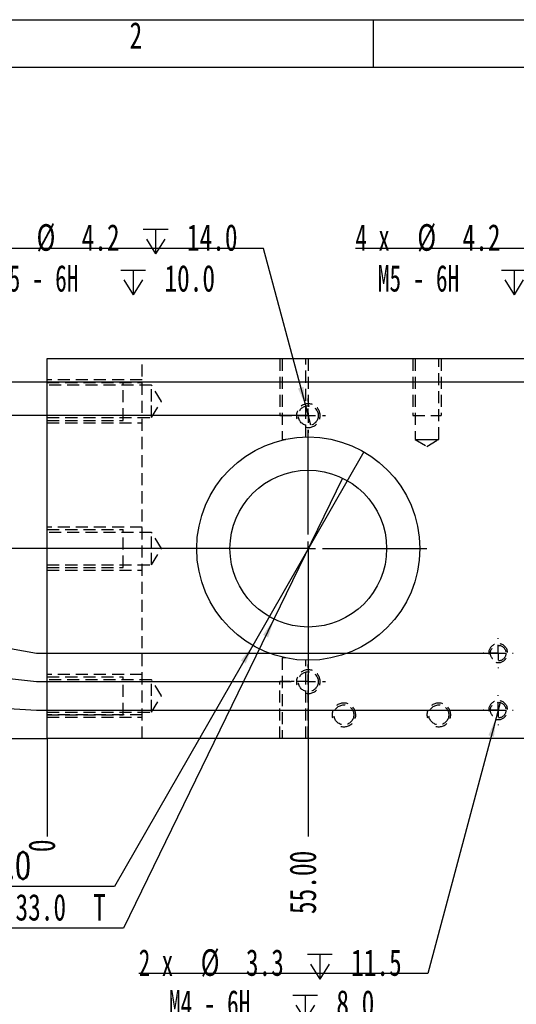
# Model space of a CAD drawing. Extents: x 0 to 297, y 0 to 210.
# Tile 3 of 6: x 61 to 114, y 106 to 210. Entities that reach past the tile are written whole.
import ezdxf

# ---------------------------------------------------------------- set-up
doc = ezdxf.new("R2010")
doc.units = 0
doc.linetypes.add('SLD-实线', pattern=[0])
doc.linetypes.add('SLD-虚线', pattern=[1.905, 1.27, -0.635])
doc.layers.get('0').update_dxf_attribs({"linetype": 'CONTINUOUS'})
doc.layers.add('图框', color=7, linetype='SLD-实线')
doc.styles.add('SLDTEXTSTYLE0', font='TXT', dxfattribs={"width": 0.7})
doc.styles.add('SLDTEXTSTYLE2', font='TXT', dxfattribs={"width": 0.7, "bigfont": 'bigfont'})
doc.styles.add('SLDTEXTSTYLE4', font='TXT', dxfattribs={"width": 0.633333})
doc.styles.add('SLDTEXTSTYLE5', font='TXT', dxfattribs={"width": 0.642857})
doc.dimstyles.new('SLDDIMSTYLE0', dxfattribs={"dimtxt": 2.8, "dimasz": 2, "dimexe": 0, "dimexo": 0.0625, "dimgap": 0.7, "dimtad": 0, "dimtih": 1, "dimtoh": 1, "dimdec": 0, "dimlfac": 2, "dimrnd": 1e-09, "dimtxsty": 'SLDTEXTSTYLE0', "dimblk1": 'NONE', "dimblk2": 'NONE', "dimsah": 1, "dimcen": 0.09, "dimazin": 3, "dimtfac": 1, "dimtdec": 0, "dimtofl": 0, "dimtmove": 0, "dimatfit": 3, "dimtolj": 1, "dimtzin": 12})
doc.dimstyles.new('SLDDIMSTYLE1', dxfattribs={"dimtxt": 2.8, "dimasz": 2, "dimexe": 0, "dimexo": 0.0625, "dimgap": 0.7, "dimtad": 0, "dimtih": 1, "dimtoh": 1, "dimlfac": 2, "dimrnd": 1e-09, "dimzin": 4, "dimtxsty": 'SLDTEXTSTYLE0', "dimblk1": 'NONE', "dimblk2": 'NONE', "dimsah": 1, "dimcen": 0.09, "dimazin": 3, "dimtfac": 1, "dimtofl": 0, "dimtmove": 0, "dimatfit": 3, "dimtolj": 1, "dimtzin": 12})
doc.dimstyles.new('SLDDIMSTYLE2', dxfattribs={"dimtxt": 2.8, "dimasz": 2, "dimexe": 0, "dimexo": 0.0625, "dimgap": 0.7, "dimtad": 0, "dimtih": 1, "dimtoh": 1, "dimdec": 1, "dimlfac": 2, "dimrnd": 1e-09, "dimzin": 12, "dimtxsty": 'SLDTEXTSTYLE0', "dimblk1": 'NONE', "dimblk2": 'NONE', "dimsah": 1, "dimcen": 0.09, "dimazin": 3, "dimtfac": 1, "dimtdec": 1, "dimtofl": 0, "dimtmove": 0, "dimatfit": 3, "dimtolj": 1, "dimtzin": 12})
doc.dimstyles.new('SLDDIMSTYLE3', dxfattribs={"dimtxt": 2.8, "dimasz": 2, "dimexe": 0, "dimexo": 0.0625, "dimgap": 0.7, "dimtad": 0, "dimtih": 1, "dimtoh": 1, "dimdec": 1, "dimlfac": 2, "dimrnd": 1e-09, "dimzin": 4, "dimtxsty": 'SLDTEXTSTYLE0', "dimblk1": 'NONE', "dimblk2": 'NONE', "dimsah": 1, "dimcen": 0.09, "dimazin": 3, "dimtfac": 1, "dimtdec": 1, "dimtofl": 0, "dimtmove": 0, "dimatfit": 3, "dimtolj": 1, "dimtzin": 12})
doc.dimstyles.new('SLDDIMSTYLE4', dxfattribs={"dimtxt": 2.8, "dimasz": 2, "dimexe": 0, "dimexo": 0.0625, "dimgap": 0.7, "dimtad": 0, "dimtih": 1, "dimtoh": 1, "dimdec": 1, "dimlfac": 2, "dimrnd": 1e-09, "dimzin": 12, "dimtxsty": 'SLDTEXTSTYLE0', "dimblk1": 'NONE', "dimsah": 1, "dimcen": 0, "dimazin": 3, "dimtfac": 1, "dimtdec": 1, "dimtmove": 0, "dimatfit": 3, "dimtolj": 1, "dimtzin": 12})
doc.dimstyles.new('SLDDIMSTYLE5', dxfattribs={"dimtxt": 2.8, "dimasz": 2, "dimexe": 0, "dimexo": 0.0625, "dimgap": 0.7, "dimtad": 0, "dimtih": 1, "dimtoh": 1, "dimlfac": 2, "dimrnd": 1e-09, "dimzin": 4, "dimtxsty": 'SLDTEXTSTYLE0', "dimblk1": 'NONE', "dimsah": 1, "dimcen": 0, "dimazin": 3, "dimtol": 1, "dimtp": 0.02, "dimtm": -0.01, "dimtfac": 1, "dimtmove": 0, "dimatfit": 3, "dimtolj": 1})
doc.dimstyles.new('SLDDIMSTYLE6', dxfattribs={"dimtxt": 2.8, "dimasz": 2, "dimexe": 0, "dimexo": 0.0625, "dimgap": 0.7, "dimtad": 0, "dimtih": 1, "dimtoh": 1, "dimdec": 1, "dimlfac": 2, "dimrnd": 1e-09, "dimzin": 4, "dimtxsty": 'SLDTEXTSTYLE0', "dimblk1": 'NONE', "dimsah": 1, "dimcen": 0, "dimazin": 3, "dimtfac": 1, "dimtdec": 1, "dimtmove": 0, "dimatfit": 3, "dimtolj": 1, "dimtzin": 12})

# ---------------------------------------------------------------- blocks, each defined once
blk = doc.blocks.new('_D')
at = {"layer": '图框'}
blk.add_line((64.15, 134.33), (64.15, 124.01), dxfattribs=at)
at = {"layer": '图框', "insert": (62.17, 122.38), "char_height": 2.8, "attachment_point": 1, "rotation": 90, "style": 'SLDTEXTSTYLE0'}
blk.add_mtext('0', dxfattribs=at)
blk = doc.blocks.new('_NONE')
blk = doc.blocks.new('_D_1')
at = {"layer": '图框'}
blk.add_line((91.65, 154.33), (91.65, 124.01), dxfattribs=at)
at = {"layer": '图框', "insert": (89.67, 115.86), "char_height": 2.8, "attachment_point": 1, "rotation": 90, "style": 'SLDTEXTSTYLE0'}
blk.add_mtext('55.00', dxfattribs=at)
blk = doc.blocks.new('_D_2')
at = {"layer": '图框'}
blk.add_line((118.9, 136.83), (118.9, 124.01), dxfattribs=at)
at = {"layer": '图框', "insert": (116.92, 115.86), "char_height": 2.8, "attachment_point": 1, "rotation": 90, "style": 'SLDTEXTSTYLE0'}
blk.add_mtext('109.5', dxfattribs=at)
blk = doc.blocks.new('_D_3')
at = {"layer": '图框'}
for p, q in [((123.9, 134.01), (123.9, 136.83)), ((122.88, 129.01), (123.9, 134.01)), ((122.88, 129.01), (122.88, 124.01))]:
    blk.add_line(p, q, dxfattribs=at)
at = {"layer": '图框', "insert": (120.9, 114.23), "char_height": 2.8, "attachment_point": 1, "rotation": 90, "style": 'SLDTEXTSTYLE0'}
blk.add_mtext('119.50', dxfattribs=at)
blk = doc.blocks.new('_D_4')
at = {"layer": '图框'}
for p, q in [((125.15, 134.01), (125.15, 154.33)), ((126.18, 129.01), (125.15, 134.01)), ((126.18, 129.01), (126.18, 124.01))]:
    blk.add_line(p, q, dxfattribs=at)
at = {"layer": '图框', "insert": (124.2, 115.86), "char_height": 2.8, "attachment_point": 1, "rotation": 90, "style": 'SLDTEXTSTYLE0'}
blk.add_mtext('122.0', dxfattribs=at)
blk = doc.blocks.new('_D_5')
at = {"layer": '图框'}
for p, q in [((136.15, 134.01), (136.15, 154.33)), ((134.63, 129.01), (136.15, 134.01)), ((134.63, 129.01), (134.63, 124.01))]:
    blk.add_line(p, q, dxfattribs=at)
at = {"layer": '图框', "insert": (132.65, 115.86), "char_height": 2.8, "attachment_point": 1, "rotation": 90, "style": 'SLDTEXTSTYLE0'}
blk.add_mtext('144.0', dxfattribs=at)
blk = doc.blocks.new('_D_6')
at = {"layer": '图框'}
for p, q in [((136.4, 134.01), (136.4, 136.83)), ((137.93, 129.01), (136.4, 134.01)), ((137.93, 129.01), (137.93, 124.01))]:
    blk.add_line(p, q, dxfattribs=at)
at = {"layer": '图框', "insert": (135.95, 114.23), "char_height": 2.8, "attachment_point": 1, "rotation": 90, "style": 'SLDTEXTSTYLE0'}
blk.add_mtext('144.50', dxfattribs=at)
blk = doc.blocks.new('_D_7')
at = {"layer": '图框'}
blk.add_line((141.4, 136.83), (141.4, 124.01), dxfattribs=at)
at = {"layer": '图框', "insert": (139.42, 115.86), "char_height": 2.8, "attachment_point": 1, "rotation": 90, "style": 'SLDTEXTSTYLE0'}
blk.add_mtext('154.5', dxfattribs=at)
blk = doc.blocks.new('_D_8')
at = {"layer": '图框'}
blk.add_line((155.65, 134.33), (155.65, 124.01), dxfattribs=at)
at = {"layer": '图框', "insert": (153.67, 115.86), "char_height": 2.8, "attachment_point": 1, "rotation": 90, "style": 'SLDTEXTSTYLE0'}
blk.add_mtext('183.0', dxfattribs=at)
blk = doc.blocks.new('_D_9')
at = {"layer": '图框'}
for p, q in [((58.03, 134.33), (53.03, 134.33)), ((58.03, 134.33), (63.03, 134.33)), ((63.03, 134.33), (64.15, 134.33))]:
    blk.add_line(p, q, dxfattribs=at)
at = {"layer": '图框', "insert": (51.4, 136.31), "char_height": 2.8, "attachment_point": 1, "style": 'SLDTEXTSTYLE0'}
blk.add_mtext('0', dxfattribs=at)
blk = doc.blocks.new('_D_10')
at = {"layer": '图框'}
for p, q in [((58.03, 137.62), (53.03, 137.62)), ((58.03, 137.62), (63.03, 137.33)), ((63.03, 137.33), (111.65, 137.33))]:
    blk.add_line(p, q, dxfattribs=at)
at = {"layer": '图框', "insert": (46.51, 139.6), "char_height": 2.8, "attachment_point": 1, "style": 'SLDTEXTSTYLE0'}
blk.add_mtext('6.00', dxfattribs=at)
blk = doc.blocks.new('_D_11')
at = {"layer": '图框'}
for p, q in [((58.03, 140.91), (53.03, 140.91)), ((58.03, 140.91), (63.03, 140.33)), ((63.03, 140.33), (89.85, 140.33))]:
    blk.add_line(p, q, dxfattribs=at)
at = {"layer": '图框', "insert": (46.51, 142.89), "char_height": 2.8, "attachment_point": 1, "style": 'SLDTEXTSTYLE0'}
blk.add_mtext('12.0', dxfattribs=at)
blk = doc.blocks.new('_D_12')
at = {"layer": '图框'}
for p, q in [((58.03, 144.2), (53.03, 144.2)), ((58.03, 144.2), (63.03, 143.33)), ((63.03, 143.33), (111.65, 143.33))]:
    blk.add_line(p, q, dxfattribs=at)
at = {"layer": '图框', "insert": (46.51, 146.18), "char_height": 2.8, "attachment_point": 1, "style": 'SLDTEXTSTYLE0'}
blk.add_mtext('18.0', dxfattribs=at)
blk = doc.blocks.new('_D_13')
at = {"layer": '图框'}
blk.add_line((91.65, 154.33), (53.03, 154.33), dxfattribs=at)
at = {"layer": '图框', "insert": (44.88, 156.31), "char_height": 2.8, "attachment_point": 1, "style": 'SLDTEXTSTYLE0'}
blk.add_mtext('40.00', dxfattribs=at)
blk = doc.blocks.new('_D_14')
at = {"layer": '图框'}
blk.add_line((91.65, 168.33), (53.03, 168.33), dxfattribs=at)
at = {"layer": '图框', "insert": (44.88, 170.31), "char_height": 2.8, "attachment_point": 1, "style": 'SLDTEXTSTYLE0'}
blk.add_mtext('68.00', dxfattribs=at)
blk = doc.blocks.new('_D_15')
at = {"layer": '图框'}
blk.add_line((141.4, 171.83), (53.03, 171.83), dxfattribs=at)
at = {"layer": '图框', "insert": (46.51, 173.81), "char_height": 2.8, "attachment_point": 1, "style": 'SLDTEXTSTYLE0'}
blk.add_mtext('75.0', dxfattribs=at)
blk = doc.blocks.new('SW_SYMBOL_HOLE_DEPTH')
at = {"layer": '图框', "color": 0}
for p, q in [((0, 875), (800, 875)), ((400, 875), (400, 75)), ((100, 555), (400, 75)), ((700, 555), (400, 75))]:
    blk.add_line(p, q, dxfattribs=at)
blk = doc.blocks.new('_D_20')
at = {"layer": '图框'}
for p, q in [((86.94, 185.91), (56.51, 185.91)), ((91.38, 169.34), (86.94, 185.91)), ((91.93, 167.31), (91.38, 169.34))]:
    blk.add_line(p, q, dxfattribs=at)
blk.add_solid([(91.38, 169.34), (91.15, 171.35), (90.57, 171.19)], dxfattribs=at)
at = {"layer": '图框', "xscale": 0.0032581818, "yscale": 0.0032581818, "zscale": 0.0032581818}
for p in [(74.27, 185.1), (71.91, 180.8)]:
    blk.add_blockref('SW_SYMBOL_HOLE_DEPTH', p, dxfattribs=at)
at = {"layer": '图框', "char_height": 2.8, "attachment_point": 1}
for s, insert, style in [('2 x', (56.51, 188.48), 'SLDTEXTSTYLE4'), ('%%c', (63.03, 188.48), 'SLDTEXTSTYLE0'), ('4.2', (67.78, 188.48), 'SLDTEXTSTYLE0'), ('14.0', (78.87, 188.48), 'SLDTEXTSTYLE0'), ('M5 - 6H', (58.87, 184.18), 'SLDTEXTSTYLE5'), ('10.0', (76.5, 184.18), 'SLDTEXTSTYLE0')]:
    blk.add_mtext(s, dxfattribs=dict(at, insert=insert, style=style))
blk = doc.blocks.new('_D_21')
at = {"layer": '图框'}
for p, q in [((127.05, 185.91), (96.62, 185.91)), ((119.43, 172.74), (127.05, 185.91)), ((118.38, 170.92), (119.43, 172.74))]:
    blk.add_line(p, q, dxfattribs=at)
blk.add_solid([(119.43, 172.74), (120.69, 174.32), (120.17, 174.62)], dxfattribs=at)
at = {"layer": '图框', "xscale": 0.0032581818, "yscale": 0.0032581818, "zscale": 0.0032581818}
for p in [(114.38, 185.1), (112.02, 180.8)]:
    blk.add_blockref('SW_SYMBOL_HOLE_DEPTH', p, dxfattribs=at)
at = {"layer": '图框', "char_height": 2.8, "attachment_point": 1}
for s, insert, style in [('4 x', (96.62, 188.48), 'SLDTEXTSTYLE4'), ('%%c', (103.14, 188.48), 'SLDTEXTSTYLE0'), ('4.2', (107.9, 188.48), 'SLDTEXTSTYLE0'), ('12.0', (118.98, 188.48), 'SLDTEXTSTYLE0'), ('M5 - 6H', (98.98, 184.18), 'SLDTEXTSTYLE5'), ('10.0', (116.61, 184.18), 'SLDTEXTSTYLE0')]:
    blk.add_mtext(s, dxfattribs=dict(at, insert=insert, style=style))
blk = doc.blocks.new('_D_24')
at = {"layer": '图框'}
for p, q in [((97.5, 164.52), (85.81, 144.13)), ((85.81, 144.13), (71.25, 118.76)), ((71.25, 118.76), (24.2, 118.76))]:
    blk.add_line(p, q, dxfattribs=at)
blk.add_solid([(85.81, 144.13), (84.55, 142.55), (85.07, 142.25)], dxfattribs=at)
at = {"layer": '图框', "attachment_point": 1}
for s, insert, char_height, style in [('%%c', (24.2, 122.37), 2.8, 'SLDTEXTSTYLE0'), ('47.00', (27.3, 122.37), 2.8, 'SLDTEXTSTYLE0'), ('+', (37.07, 123.06), 1.68, 'SLDTEXTSTYLE0'), ('0.02', (38.05, 123.06), 1.68, 'SLDTEXTSTYLE0'), ('正反两面下沉12.0', (43.63, 122.37), 2.8, 'SLDTEXTSTYLE2'), ('+', (37.07, 121.11), 1.68, 'SLDTEXTSTYLE0'), ('0.01', (38.05, 121.11), 1.68, 'SLDTEXTSTYLE0')]:
    blk.add_mtext(s, dxfattribs=dict(at, insert=insert, char_height=char_height, style=style))
blk = doc.blocks.new('_D_25')
at = {"layer": '图框'}
for p, q in [((95.27, 161.74), (88.04, 146.91)), ((88.04, 146.91), (72.18, 114.37)), ((72.18, 114.37), (57.72, 114.37))]:
    blk.add_line(p, q, dxfattribs=at)
blk.add_solid([(88.04, 146.91), (86.89, 145.24), (87.43, 144.98)], dxfattribs=at)
at = {"layer": '图框', "char_height": 2.8, "attachment_point": 1, "style": 'SLDTEXTSTYLE0'}
for s, insert in [('%%c', (57.72, 117.98)), ('33.0', (60.81, 117.98)), ('T', (68.99, 117.98))]:
    blk.add_mtext(s, dxfattribs=dict(at, insert=insert))
blk = doc.blocks.new('_D_26')
at = {"layer": '图框'}
for p, q in [((111.87, 138.12), (111.44, 136.53)), ((111.44, 136.53), (104.23, 109.59)), ((104.23, 109.59), (73.8, 109.59))]:
    blk.add_line(p, q, dxfattribs=at)
blk.add_solid([(111.44, 136.53), (110.63, 134.67), (111.21, 134.52)], dxfattribs=at)
at = {"layer": '图框', "xscale": 0.0032581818, "yscale": 0.0032581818, "zscale": 0.0032581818}
for p in [(91.56, 108.78), (90.01, 104.48)]:
    blk.add_blockref('SW_SYMBOL_HOLE_DEPTH', p, dxfattribs=at)
at = {"layer": '图框', "char_height": 2.8, "attachment_point": 1}
for s, insert, style in [('2 x', (73.8, 112.16), 'SLDTEXTSTYLE4'), ('%%c', (80.32, 112.16), 'SLDTEXTSTYLE0'), ('3.3', (85.08, 112.16), 'SLDTEXTSTYLE0'), ('11.5', (96.16, 112.16), 'SLDTEXTSTYLE0'), ('M4 - 6H', (76.98, 107.86), 'SLDTEXTSTYLE5'), ('8.0', (94.61, 107.86), 'SLDTEXTSTYLE0')]:
    blk.add_mtext(s, dxfattribs=dict(at, insert=insert, style=style))
blk = doc.blocks.new('SW_CENTERMARKSYMBOL_0')
at = {"layer": '图框', "color": 0}
for p, q in [((0, 1.5), (0, 12.5)), ((-1.5, 0), (-12.5, 0)), ((0, 0), (-0.75, 0)), ((0, 0), (0, 0.75)), ((0, 0), (0, -0.75)), ((0, 0), (0.75, 0)), ((1.5, 0), (12.5, 0)), ((0, -1.5), (0, -12.5))]:
    blk.add_line(p, q, dxfattribs=at)
blk = doc.blocks.new('SW_CENTERMARKSYMBOL_1')
at = {"layer": '图框', "color": 0}
for p, q in [((0, 1.5), (0, 1.8)), ((-1.5, 0), (-1.8, 0)), ((0, 0), (-0.75, 0)), ((0, 0), (0, 0.75)), ((0, 0), (0, -0.75)), ((0, 0), (0.75, 0)), ((1.5, 0), (1.8, 0)), ((0, -1.5), (0, -1.8))]:
    blk.add_line(p, q, dxfattribs=at)
blk = doc.blocks.new('SW_CENTERMARKSYMBOL_2')
at = {"layer": '图框', "color": 0}
for p, q in [((0, 1.5), (0, 1.8)), ((-1.5, 0), (-1.8, 0)), ((0, 0), (-0.75, 0)), ((0, 0), (0, 0.75)), ((0, 0), (0, -0.75)), ((0, 0), (0.75, 0)), ((1.5, 0), (1.8, 0)), ((0, -1.5), (0, -1.8))]:
    blk.add_line(p, q, dxfattribs=at)
blk = doc.blocks.new('SW_CENTERMARKSYMBOL_11')
at = {"layer": '图框', "color": 0}
for p, q in [((0, 1.5), (0, 1.575)), ((-1.5, 0), (-1.575, 0)), ((0, 0), (-0.75, 0)), ((0, 0), (0, 0.75)), ((0, 0), (0, -0.75)), ((0, 0), (0.75, 0)), ((1.5, 0), (1.575, 0)), ((0, -1.5), (0, -1.575))]:
    blk.add_line(p, q, dxfattribs=at)
blk = doc.blocks.new('SW_CENTERMARKSYMBOL_12')
at = {"layer": '图框', "color": 0}
for p, q in [((0, 1.5), (0, 1.575)), ((-1.5, 0), (-1.575, 0)), ((0, 0), (-0.75, 0)), ((0, 0), (0, 0.75)), ((0, 0), (0, -0.75)), ((0, 0), (0.75, 0)), ((1.5, 0), (1.575, 0)), ((0, -1.5), (0, -1.575))]:
    blk.add_line(p, q, dxfattribs=at)

msp = doc.modelspace()

# ---------------------------------------------------------------- linework, layer by layer
at = {"color": 7, "linetype": 'SLD-实线'}
for p, q in [((64.15489106, 134.32606992), (64.15489106, 174.32606992)), ((64.15489106, 174.32606992), (114.65489106, 174.32606992)), ((114.65489106, 134.32606992), (64.15489106, 134.32606992))]:
    msp.add_line(p, q, dxfattribs=at)
at = {"color": 7, "linetype": 'SLD-虚线'}
for p, q in [((74.15489106, 134.32606992), (74.15489106, 174.32606992)), ((88.65489106, 174.32606992), (88.65489106, 168.32606992)), ((88.90489106, 174.32606992), (88.90489106, 165.82606992)), ((91.40489106, 166.07334778), (91.40489106, 174.32606992)), ((91.65489106, 174.32606992), (91.65489106, 168.32606992)), ((102.65489106, 174.32606992), (102.65489106, 168.32606992)), ((102.90489106, 174.32606992), (102.90489106, 165.82606992)), ((105.40489106, 165.82606992), (105.40489106, 174.32606992)), ((105.65489106, 174.32606992), (105.65489106, 168.32606992)), ((74.15489106, 172.07606992), (64.15489106, 172.07606992)), ((64.15489106, 171.82606992), (74.15489106, 171.82606992)), ((64.15489106, 171.82606992), (72.15489106, 171.82606992)), ((75.15489106, 171.52606992), (64.15489106, 171.52606992)), ((72.15489106, 167.82606992), (72.15489106, 171.82606992)), ((75.15489106, 169.82606992), (75.15489106, 171.52606992)), ((76.17635411, 169.82606992), (75.15489106, 171.52606992)), ((75.15489106, 168.12606992), (75.15489106, 169.82606992)), ((75.15489106, 168.12606992), (76.17635411, 169.82606992)), ((64.15489106, 168.12606992), (75.15489106, 168.12606992)), ((88.65489106, 168.32606992), (91.65489106, 168.32606992)), ((102.65489106, 168.32606992), (105.65489106, 168.32606992)), ((64.15489106, 167.82606992), (72.15489106, 167.82606992)), ((64.15489106, 167.57606992), (74.15489106, 167.57606992)), ((88.90489106, 165.82606992), (89.24397837, 165.82606992)), ((88.90489106, 165.82606992), (89.00278682, 165.76724821)), ((102.90489106, 165.82606992), (104.15489106, 165.82606992)), ((102.90489106, 165.82606992), (104.15489106, 165.07499415)), ((104.15489106, 165.82606992), (105.40489106, 165.82606992)), ((104.15489106, 165.07499415), (105.40489106, 165.82606992)), ((74.15489106, 156.57606992), (64.15489106, 156.57606992)), ((64.15489106, 156.32606992), (72.15489106, 156.32606992)), ((75.15489106, 156.02606992), (64.15489106, 156.02606992)), ((72.15489106, 152.32606992), (72.15489106, 156.32606992)), ((75.15489106, 154.32606992), (75.15489106, 156.02606992)), ((76.17635411, 154.32606992), (75.15489106, 156.02606992)), ((75.15489106, 152.62606992), (75.15489106, 154.32606992)), ((75.15489106, 152.62606992), (76.17635411, 154.32606992)), ((64.15489106, 152.62606992), (75.15489106, 152.62606992)), ((64.15489106, 152.32606992), (72.15489106, 152.32606992)), ((64.15489106, 152.07606992), (74.15489106, 152.07606992)), ((89.00278682, 142.88489163), (88.90489106, 142.82606992)), ((89.24397837, 142.82606992), (88.90489106, 142.82606992)), ((88.90489106, 142.82606992), (88.90489106, 134.32606992)), ((91.40489106, 134.32606992), (91.40489106, 142.57879206)), ((74.15489106, 141.07606992), (64.15489106, 141.07606992)), ((64.15489106, 140.82606992), (72.15489106, 140.82606992)), ((75.15489106, 140.52606992), (64.15489106, 140.52606992)), ((72.15489106, 136.82606992), (72.15489106, 140.82606992)), ((75.15489106, 138.82606992), (75.15489106, 140.52606992)), ((76.17635411, 138.82606992), (75.15489106, 140.52606992)), ((88.65489106, 134.32606992), (88.65489106, 140.32606992)), ((91.65489106, 140.32606992), (88.65489106, 140.32606992)), ((91.65489106, 134.32606992), (91.65489106, 140.32606992)), ((75.15489106, 137.12606992), (75.15489106, 138.82606992)), ((75.15489106, 137.12606992), (76.17635411, 138.82606992)), ((64.15489106, 137.12606992), (75.15489106, 137.12606992)), ((74.15489106, 136.82606992), (64.15489106, 136.82606992)), ((64.15489106, 136.82606992), (72.15489106, 136.82606992)), ((64.15489106, 136.57606992), (74.15489106, 136.57606992))]:
    msp.add_line(p, q, dxfattribs=at)
for centre, radius in [((91.65489106, 168.32606992), 1.05), ((111.65489106, 143.32606992), 0.825), ((91.65489106, 140.32606992), 1.05), ((95.40489106, 136.82606992), 1.05), ((105.40489106, 136.82606992), 1.05), ((111.65489106, 137.32606992), 0.825)]:
    msp.add_circle(centre, radius, dxfattribs=at)
at = {"color": 7, "linetype": 'SLD-实线'}
for radius in [11.75, 8.25]:
    msp.add_circle((91.65489106, 154.32606992), radius, dxfattribs=at)
at = {"color": 7, "linetype": 'SLD-虚线'}
for centre, radius in [((91.65489106, 168.32606992), 1.25), ((111.65489106, 143.32606992), 1), ((91.65489106, 140.32606992), 1.25), ((95.40489106, 136.82606992), 1.25), ((105.40489106, 136.82606992), 1.25), ((111.65489106, 137.32606992), 1)]:
    msp.add_arc(centre, radius, 255, 195, dxfattribs=at)
at = {"layer": '图框'}
for p, q in [((-0.00657264, 209.99937986), (296.99342736, 209.99937986)), ((98.49342736, 209.99937986), (98.49342736, 204.99937986))]:
    msp.add_line(p, q, dxfattribs=at)
at = {"layer": '图框', "linetype": 'SLD-实线'}
msp.add_line((4.99342736, 204.99937986), (291.99342736, 204.99937986), dxfattribs=at)

# ---------------------------------------------------------------- block references
at = {"layer": '图框'}
for name, p in [('SW_CENTERMARKSYMBOL_1', (91.65489106, 168.32606992)), ('SW_CENTERMARKSYMBOL_0', (91.65489106, 154.32606992)), ('SW_CENTERMARKSYMBOL_12', (111.65489106, 143.32606992)), ('SW_CENTERMARKSYMBOL_2', (91.65489106, 140.32606992)), ('SW_CENTERMARKSYMBOL_11', (111.65489106, 137.32606992))]:
    msp.add_blockref(name, p, dxfattribs=at)

# ---------------------------------------------------------------- texts
at = {"layer": '图框', "insert": (72.82613087, 209.74197069), "char_height": 2.8, "attachment_point": 1, "style": 'SLDTEXTSTYLE0'}
msp.add_mtext('2', dxfattribs=at)

# ---------------------------------------------------------------- dimensions: what is measured, and where the dimension line sits
at = {"layer": '图框'}
for p1, p2, text, dimstyle, picture, middle in [((91.92694584, 167.31192684), (91.38283627, 169.340213), '2 x <> {\\fGDT;x} 14.0\\PM5 - 6H {\\fGDT;x} 10.0\\P', 'SLDDIMSTYLE4', '_D_20', (70.92923476, 184.86859819)), ((118.37931977, 170.91707332), (119.43046234, 172.73506652), '4 x <> {\\fGDT;x} 12.0\\PM5 - 6H {\\fGDT;x} 10.0\\P', 'SLDDIMSTYLE4', '_D_21', (111.04104306, 184.86859819)), ((97.5013996, 164.51826487), (85.80838251, 144.13387497), '<> 正反两面下沉12.0', 'SLDDIMSTYLE5', '_D_24', (46.93286214, 121.13569313)), ((95.27003669, 161.74181142), (88.03974542, 146.91032842), '<> T', 'SLDDIMSTYLE6', '_D_25', (64.15489106, 116.75403406)), ((111.86826987, 138.12299807), (111.44151224, 136.52914177), '2 x <> {\\fGDT;x} 11.5\\PM4 - 6H {\\fGDT;x} 8.0\\P', 'SLDDIMSTYLE4', '_D_26', (88.22106065, 108.54910073))]:
    dim = msp.add_diameter_dim_2p(p1=p1, p2=p2, text=text, dimstyle=dimstyle, dxfattribs=at)
    dim.commit()
    dim.dimension.update_dxf_attribs({"geometry": picture, "text_midpoint": middle, "dimtype": 163})
for feature_location, offset, dtype, origin, dimstyle, picture, middle in [((141.40489106, 171.82606992), (-88.37409303, 0), 0, (64.15489106, 134.32606992), 'SLDDIMSTYLE3', '_D_15', (49.77190918, 171.82606992)), ((91.65489106, 168.32606992), (-38.62409303, 0), 0, (64.15489106, 134.32606992), 'SLDDIMSTYLE1', '_D_14', (48.95718703, 168.32606992)), ((91.65489106, 154.32606992), (-38.62409303, 0), 0, (64.15489106, 134.32606992), 'SLDDIMSTYLE1', '_D_13', (48.95718703, 154.32606992)), ((91.65489106, 154.32606992), (0, -30.31875459), 1, (64.15489106, 134.32606992), 'SLDDIMSTYLE1', '_D_1', (91.65489106, 119.93370434)), ((125.15489106, 154.32606992), (1.02073887, -30.31875459), 1, (64.15489106, 134.32606992), 'SLDDIMSTYLE3', '_D_4', (126.17562992, 119.93370434)), ((136.15489106, 154.32606992), (-1.52073887, -30.31875459), 1, (64.15489106, 134.32606992), 'SLDDIMSTYLE3', '_D_5', (134.63415219, 119.93370434)), ((111.65489106, 143.32606992), (-58.62409303, 0.87443319), 0, (64.15489106, 134.32606992), 'SLDDIMSTYLE3', '_D_12', (49.77190918, 144.20050311)), ((89.85489106, 140.32606992), (-36.82409303, 0.58295546), 0, (64.15489106, 134.32606992), 'SLDDIMSTYLE3', '_D_11', (49.77190918, 140.90902538)), ((111.65489106, 137.32606992), (-58.62409303, 0.29147773), 0, (64.15489106, 134.32606992), 'SLDDIMSTYLE1', '_D_10', (49.77190918, 137.61754765)), ((118.90489106, 136.82606992), (0, -12.81875459), 1, (64.15489106, 134.32606992), 'SLDDIMSTYLE2', '_D_2', (118.90489106, 119.93370434)), ((123.90489106, 136.82606992), (-1.02073887, -12.81875459), 1, (64.15489106, 134.32606992), 'SLDDIMSTYLE1', '_D_3', (122.88415219, 119.11898195)), ((136.40489106, 136.82606992), (1.52073887, -12.81875459), 1, (64.15489106, 134.32606992), 'SLDDIMSTYLE1', '_D_6', (137.92562992, 119.11898195)), ((141.40489106, 136.82606992), (0, -12.81875459), 1, (64.15489106, 134.32606992), 'SLDDIMSTYLE2', '_D_7', (141.40489106, 119.93370434)), ((64.1548910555, 134.3260699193), (-11.1240930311, 0), 0, (64.1548910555, 134.3260699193), 'SLDDIMSTYLE0', '_D_9', (52.2160758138, 134.3260699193)), ((64.1548910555, 134.3260699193), (0, -10.3187545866), 1, (64.1548910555, 134.3260699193), 'SLDDIMSTYLE0', '_D', (64.1548910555, 123.1925931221)), ((155.65489106, 134.32606992), (0, -10.31875459), 1, (64.15489106, 134.32606992), 'SLDDIMSTYLE3', '_D_8', (155.65489106, 119.93370434))]:
    dim = msp.add_ordinate_dim(feature_location=feature_location, offset=offset, dtype=dtype, origin=origin, dimstyle=dimstyle, dxfattribs=at)
    dim.commit()
    dim.dimension.update_dxf_attribs({"geometry": picture, "text_midpoint": middle})

doc.saveas('drawing.dxf')
